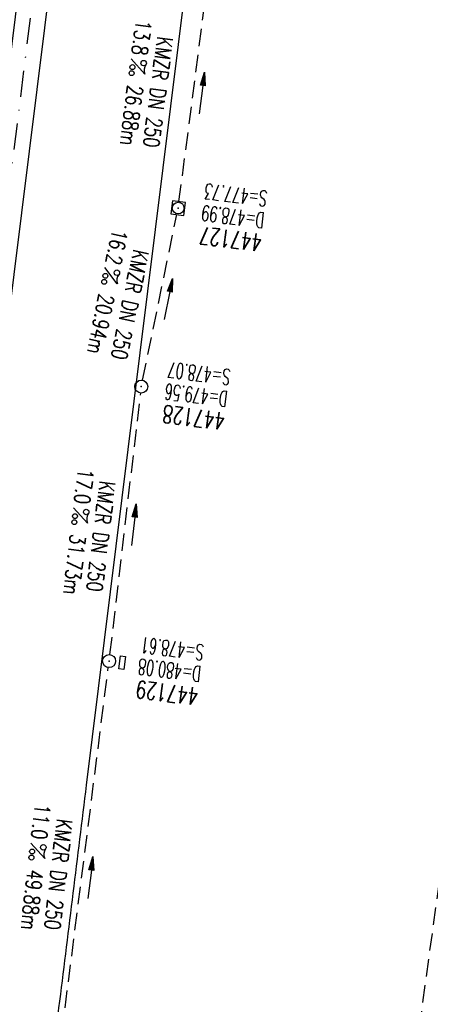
# Model space of a CAD drawing. Extents: x 459406 to 461721, y 413308 to 423218.
# Tile 18 of 256: x 460932 to 460979, y 413874 to 413987. Entities that reach past the tile are written whole.
import ezdxf
from ezdxf.enums import TextEntityAlignment as Align

# ---------------------------------------------------------------- set-up
doc = ezdxf.new("R2010")
doc.units = 0
doc.header["$LTSCALE"] = 2
doc.header["$MEASUREMENT"] = 0
for name, pattern in [('AUSGEZOGEN', [0]), ('GESTRICH-X2', [1.5, 1, -0.5]), ('STRICHPT-X3', [3, 1.5, -0.75, 0, -0.75])]:
    doc.linetypes.add(name, pattern=pattern)
doc.layers.get('0').update_dxf_attribs({"linetype": 'AUSGEZOGEN'})
for name, color, linetype in [('ACHSE', 1, 'STRICHPT-X3'), ('FBR', 8, 'CONTINUOUS'), ('KANAL', 7, 'GESTRICH-X2'), ('NBS-TRASSE', 7, 'CONTINUOUS'), ('PFEIL', 7, 'CONTINUOUS'), ('SCHACHTNR', 6, 'CONTINUOUS'), ('SCHSYMBOL', 7, 'AUSGEZOGEN'), ('TEXTO', 4, 'CONTINUOUS'), ('TEXTU', 4, 'CONTINUOUS')]:
    doc.layers.add(name, color=color, linetype=linetype)
doc.styles.add('ROMANS', font='romans.shx', dxfattribs={"width": 0.8})

# ---------------------------------------------------------------- blocks, each defined once
blk = doc.blocks.new('PROM')
blk.add_line((1.57, 1.82), (0.02, 0.02))
for centre, radius in [((0.32, 1.51), 0.317), ((0.94, 0.29), 0.283), ((1.64, 0.29), 0.283)]:
    blk.add_circle(centre, radius)
blk.add_arc((0.99, 2.68), 1.03, 239.1414, 303.3549)
blk = doc.blocks.new('PFEIL2')
at = {"color": 0}
for p, q in [((0.88, 0), (-2.4, -0.01)), ((0.88, -0.27), (0.88, 0.28)), ((0.88, 0.28), (2.43, 0.01)), ((0.91, 0.27), (0.88, 0.26)), ((0.97, 0.26), (0.88, 0.25)), ((1.02, 0.25), (0.88, 0.23)), ((1.07, 0.24), (0.88, 0.21)), ((1.13, 0.23), (0.88, 0.19)), ((1.18, 0.22), (0.88, 0.17)), ((1.24, 0.21), (0.88, 0.15)), ((1.29, 0.21), (0.88, 0.14)), ((1.34, 0.2), (0.88, 0.12)), ((1.4, 0.19), (0.88, 0.1)), ((1.45, 0.18), (0.88, 0.08)), ((1.51, 0.17), (0.88, 0.06)), ((1.56, 0.16), (0.88, 0.04)), ((1.61, 0.15), (0.88, 0.02)), ((1.67, 0.14), (0.88, 0.01)), ((1.72, 0.13), (0.88, -0.01)), ((1.78, 0.12), (0.88, -0.03)), ((1.83, 0.11), (0.88, -0.05)), ((1.88, 0.1), (0.88, -0.07)), ((1.94, 0.09), (0.88, -0.09)), ((2.05, 0.08), (0.88, -0.12)), ((1.99, 0.08), (0.88, -0.11)), ((2.1, 0.07), (0.88, -0.14)), ((2.15, 0.06), (0.88, -0.16)), ((2.21, 0.05), (0.88, -0.18)), ((2.26, 0.04), (0.88, -0.2)), ((2.32, 0.03), (0.88, -0.22)), ((2.37, 0.02), (0.88, -0.23)), ((2.42, 0.01), (0.88, -0.25)), ((2.43, 0.01), (0.88, -0.27))]:
    blk.add_line(p, q, dxfattribs=at)
blk = doc.blocks.new('20')
blk.add_lwpolyline([(-0.75, -0.75), (0.75, -0.75), (0.75, 0.75), (-0.75, 0.75)], close=True)
blk.add_circle((0, 0), 0.676)
blk.add_point((0, 0))
blk = doc.blocks.new('GST')
at = {"color": 0}
blk.add_circle((0, 0), 0.75, dxfattribs=at)
blk.add_point((0, 0), dxfattribs=at)
blk = doc.blocks.new('10')
blk.add_blockref('GST', (0, 0))
blk = doc.blocks.new('13')
blk.add_lwpolyline([(0.76, 1.22), (-0.75, 1.22), (-0.75, 1.8), (0.76, 1.8)], close=True)
at = {"rotation": 180}
blk.add_blockref('GST', (0, 0), dxfattribs=at)

msp = doc.modelspace()

# ---------------------------------------------------------------- linework, layer by layer
at = {"layer": 'ACHSE', "flags": 128}
msp.add_lwpolyline([(460985.55, 416976.25), (460982.74, 416926.33), (460979.94, 416876.41), (460977.13, 416826.49), (460974.32, 416776.57), (460971.52, 416726.64), (460968.71, 416676.72), (460965.91, 416626.8), (460963.1, 416576.88, 0), (460961.73, 416552.57, 0), (460960.29, 416526.96, -0.000009), (460958.89, 416502, 0.00001), (460957.49, 416477.04, 0.000001), (460956.79, 416464.56, -0.000001), (460956.08, 416452.08), (460954.68, 416427.12), (460953.28, 416402.16), (460951.88, 416377.2, 0.000027), (460951.18, 416364.91, -0.000114), (460950.49, 416352.62, -0.000169), (460950.49, 416352.58, 0.000019), (460950.47, 416352.23, 0.002347), (460949.96, 416342.5, 0.0015), (460949.28, 416327.26, 0.002663), (460948.89, 416316.3, 0.002084), (460948.51, 416302.28, 0.002087), (460948.28, 416289.78, 0.002085), (460948.16, 416277.28, 0.002085), (460948.14, 416264.78, 0.002085), (460948.22, 416252.28, 0.002086), (460948.41, 416239.77, 0.002088), (460948.7, 416227.28, 0.002084), (460949.09, 416214.79, 0.002083), (460949.59, 416202.3, 0.002081), (460950.2, 416189.81, 0.002082), (460950.91, 416177.34, 0.002086), (460951.72, 416164.86, 0.002086), (460952.64, 416152.4, 0.002087), (460953.65, 416139.94, 0.002084), (460954.78, 416127.49, 0.002085), (460956.01, 416115.04, 0.002088), (460957.34, 416102.62, 0.002086), (460958.77, 416090.21, 0.002083), (460960.31, 416077.8, 0.002082), (460961.96, 416065.39, 0.002087), (460963.7, 416053.03, 0.002086), (460965.55, 416040.67, 0.002083), (460967.5, 416028.32, 0.00208), (460969.55, 416015.99, 0.002081), (460971.71, 416003.67, 0.002087), (460973.97, 415991.38, 0.002089), (460976.33, 415979.11, 0.002087), (460978.79, 415966.87, 0.002082), (460981.36, 415954.62, 0.002082), (460984.15, 415941.87, 0.002276), (460986.8, 415930.22, 0.001902), (460990.24, 415915.65, 0.002837), (460992.65, 415905.91, 0.000643), (460995.49, 415894.71, 0.001405), (460996.81, 415889.6, 0), (460998.53, 415883.01, 0.000001), (460998.87, 415881.7), (461005.19, 415857.51, 0.000017), (461008.35, 415845.42, -0.000015), (461011.51, 415833.32, -0.000002), (461014.67, 415821.23, -0.000002), (461017.83, 415809.14, -0.000001), (461020.99, 415797.04, 0.000005), (461024.15, 415784.95), (461030.47, 415760.76), (461036.79, 415736.57, 0.000028), (461038.98, 415728.17, -0.000015), (461041.18, 415719.76, -0.00065), (461041.49, 415718.58, -0.000124), (461043.09, 415712.38, -0.002577), (461045.47, 415702.95, -0.001641), (461049.08, 415688.11, -0.002531), (461051.66, 415677.11, -0.002087), (461054.67, 415663.74, -0.002079), (461057.31, 415651.53, -0.002077), (461059.85, 415639.28, -0.002078), (461062.3, 415627.01, -0.002083), (461064.63, 415614.74, -0.002085), (461066.86, 415602.46, -0.00208), (461068.99, 415590.13, -0.00208), (461071.02, 415577.79, -0.002082), (461072.95, 415565.44, -0.002086), (461074.77, 415553.08, -0.002086), (461076.49, 415540.7, -0.002081), (461078.11, 415528.31, -0.002078), (461079.62, 415515.89, -0.00208), (461081.03, 415503.45, -0.002087), (461082.34, 415491.04, -0.002085), (461083.54, 415478.62, -0.002078), (461084.64, 415466.15, -0.002076), (461085.64, 415453.67, -0.002082), (461086.53, 415441.22, -0.002088), (461087.32, 415428.75, -0.002085), (461088, 415416.26, -0.002081), (461088.58, 415403.77, -0.002082), (461089.06, 415391.28, -0.00208), (461089.43, 415378.79, -0.002078), (461089.7, 415366.29, -0.002082), (461089.86, 415353.79, -0.002085), (461089.92, 415341.29, -0.002085), (461089.88, 415328.8, -0.002082), (461089.73, 415316.3, -0.002078), (461089.48, 415303.79, -0.00208), (461089.12, 415291.3, -0.002082), (461088.66, 415278.81, -0.002084), (461088.09, 415266.33, -0.002082), (461087.43, 415253.85, -0.00208), (461086.65, 415241.37, -0.002079), (461085.78, 415228.9, -0.00208), (461084.8, 415216.44, -0.002085), (461083.63, 415203.06, -0.002418), (461082.53, 415191.54, -0.001753), (461080.94, 415176.37, -0.002741), (461079.84, 415166.68, -0.000279), (461078.8, 415158.04, -0.000933), (461078.49, 415155.46, -0.000004), (461077.26, 415145.58, -0.00001), (461076.8, 415141.87), (461073.72, 415117.06, 0.000001), (461071.82, 415101.73, 0.000001), (461070.64, 415092.25, 0.000018), (461069.1, 415079.85, -0.000014), (461067.56, 415067.44, -0.000008), (461066.02, 415055.04, 0.000011), (461064.48, 415042.63), (461058.33, 414993.01), (461052.17, 414943.39, -0.000009), (461049.09, 414918.58, 0.000009), (461046.01, 414893.77), (461039.85, 414844.16), (461033.69, 414794.54), (461027.53, 414744.92, -0.00001), (461024.45, 414720.11, 0.00001), (461021.37, 414695.3, 0.000001), (461018.29, 414670.49, -0.000001), (461015.21, 414645.68, 0), (461011.18, 414613.23, -0.000001), (461009.05, 414596.06, -0.000009), (461005.97, 414571.25, 0.00001), (461002.89, 414546.44), (460996.73, 414496.82), (460990.57, 414447.2), (460984.41, 414397.58, -0.000009), (460981.33, 414372.77, 0.000009), (460978.25, 414347.96), (460972.09, 414298.34), (460965.94, 414248.72), (460959.78, 414199.11, -0.00001), (460956.7, 414174.3, 0.00001), (460953.62, 414149.49, 0.000001), (460950.54, 414124.68, -0.000001), (460947.46, 414099.87, 0), (460943.43, 414067.42, -0.000001), (460941.3, 414050.25, -0.000009), (460938.22, 414025.44, 0.00001), (460935.14, 414000.63), (460928.98, 413951.01), (460922.82, 413901.39, 0.000001), (460919.74, 413876.58, -0.000001), (460916.66, 413851.77, -0.00001), (460913.58, 413826.96, 0.00001), (460910.5, 413802.15), (460904.34, 413752.53), (460898.18, 413702.91), (460892.03, 413653.29, -0.00001), (460888.95, 413628.49, 0.00001), (460885.86, 413603.68, 0.000001), (460882.79, 413578.87, -0.000001), (460879.71, 413554.06, 0), (460875.68, 413521.61, -0.000001), (460873.55, 413504.44, -0.000009), (460870.47, 413479.63, 0.00001), (460867.39, 413454.82), (460861.23, 413405.2), (460855.07, 413355.58, -0.000004), (460853.23, 413340.79, -0.000002), (460849.4, 413309.93)], format="xyb", dxfattribs=at)
at = {"layer": 'FBR'}
for points in [[(461019.63, 414695.51, 0.000001), (461016.55, 414670.7)], [(461023.11, 414695.08, 0.000001), (461020.03, 414670.27)], [(461038.49, 414693.17, 0.000001), (461035.41, 414668.36)], [(460985.9, 414549.59, 0), (460985.77, 414548.56), (460979.61, 414498.95), (460973.45, 414449.33), (460967.3, 414399.71, -0.000009), (460964.22, 414374.9, 0.000009), (460961.14, 414350.09), (460954.98, 414300.47), (460948.82, 414250.85), (460942.66, 414201.23, -0.00001), (460939.58, 414176.42, 0.00001), (460936.5, 414151.61, 0.000001), (460933.42, 414126.8), (460930.34, 414101.99), (460926.31, 414069.54), (460924.18, 414052.37, -0.000009), (460921.1, 414027.56, 0.00001), (460918.02, 414002.75), (460911.86, 413953.13), (460905.7, 413903.52, 0.000001), (460902.62, 413878.71, -0.000001), (460899.54, 413853.9, -0.00001), (460896.46, 413829.09, 0.00001), (460893.38, 413804.28)], [(460988.84, 414447.42), (460982.68, 414397.8, -0.000009), (460979.6, 414372.99, 0.000009), (460976.52, 414348.18), (460970.36, 414298.56), (460964.2, 414248.94), (460958.04, 414199.32, -0.00001), (460954.96, 414174.51, 0.00001), (460951.88, 414149.7, 0.000001), (460948.8, 414124.89), (460945.72, 414100.08), (460941.69, 414067.64), (460939.56, 414050.46, -0.000009), (460936.48, 414025.65, 0.00001), (460933.4, 414000.84), (460927.24, 413951.23), (460921.08, 413901.61, 0.000001), (460918, 413876.8, -0.000001), (460914.93, 413851.99, -0.00001), (460911.85, 413827.18, 0.00001), (460908.77, 413802.37)], [(460992.31, 414446.99), (460986.15, 414397.37, -0.000009), (460983.07, 414372.56, 0.000009), (460979.99, 414347.75), (460973.83, 414298.13), (460967.67, 414248.51), (460961.51, 414198.89, -0.00001), (460958.43, 414174.08, 0.00001), (460955.35, 414149.27, 0.000001), (460952.27, 414124.46), (460949.19, 414099.65), (460945.17, 414067.2), (460943.04, 414050.03, -0.000009), (460939.96, 414025.22, 0.00001), (460936.88, 414000.41), (460930.72, 413950.79), (460924.56, 413901.18, 0.000001), (460921.48, 413876.37, -0.000001), (460918.4, 413851.56, -0.00001), (460915.32, 413826.75, 0.00001), (460912.24, 413801.94)], [(461007.69, 414445.08), (461001.53, 414395.46, -0.000009), (460998.45, 414370.65, 0.000009), (460995.37, 414345.84), (460989.21, 414296.22), (460983.05, 414246.6), (460976.9, 414196.98, -0.00001), (460973.82, 414172.17, 0.00001), (460970.74, 414147.36, 0.000001), (460967.66, 414122.55), (460964.58, 414097.74), (460960.55, 414065.29), (460958.42, 414048.12, -0.000009), (460955.34, 414023.31, 0.00001), (460952.26, 413998.5), (460946.1, 413948.89), (460939.94, 413899.27, 0.000001), (460936.86, 413874.46, -0.000001), (460933.78, 413849.65, -0.00001), (460930.7, 413824.84, 0.00001), (460927.62, 413800.03)]]:
    msp.add_lwpolyline(points, format="xyb", dxfattribs=at)
at = {"layer": 'KANAL'}
for p, q in [((460950.59, 413966.25), (460953.88, 413991.44)), ((460946.41, 413945.75), (460950.34, 413964.78)), ((460942.66, 413914.25), (460946.19, 413944.25)), ((460936.37, 413864.75), (460942.47, 413912.75))]:
    msp.add_line(p, q, dxfattribs=at)
at = {"layer": 'NBS-TRASSE', "linetype": 'GESTRICH-X2', "flags": 128}
msp.add_lwpolyline([(460983.33, 413908.98), (460978.57, 413874.25), (460971.53, 413824.7), (460964.42, 413775.17), (460957.34, 413725.66), (460950.25, 413676.22), (460943.18, 413626.66), (460936.12, 413577.24), (460926.95, 413513.05)], dxfattribs=at)

# ---------------------------------------------------------------- block references
at = {"layer": 'PFEIL'}
for p, rotation in [((460953.22, 413978.71), 82.61219999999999), ((460949.36, 413955.06), 78.31059999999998), ((460945.4, 413929.14), 83.29590000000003), ((460940.41, 413888.63), 82.77919999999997)]:
    msp.add_blockref('PFEIL2', p, dxfattribs=dict(at, rotation=rotation))
at = {"layer": 'SCHSYMBOL', "rotation": 262.924}
for name, p in [('20', (460950.5, 413965.51)), ('10', (460946.26, 413945.01)), ('13', (460942.56, 413913.5))]:
    msp.add_blockref(name, p, dxfattribs=at)
at = {"layer": 'TEXTU'}
for p, rotation in [((460945.07, 413982.67), 262.6122000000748), ((460942.04, 413958.71), 258.31059999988), ((460938.47, 413931.11), 263.1104995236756), ((460933.53, 413892.6), 263.4775829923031)]:
    msp.add_blockref('PROM', p, dxfattribs=dict(at, rotation=rotation))

# ---------------------------------------------------------------- texts
at = {"layer": 'SCHACHTNR', "style": 'ROMANS'}
for s, height, width, p in [('S=477.73', 1.8, 0.6, (460960.81, 413967.47)), ('D=478.99', 1.8, 0.6, (460960.5, 413964.97)), ('447127', 2, 0.7, (460960.22, 413962.5)), ('S=478.07', 1.8, 0.6, (460956.59, 413946.97)), ('D=479.56', 1.8, 0.6, (460956.28, 413944.47)), ('447128', 2, 0.7, (460955.97, 413942)), ('S=478.61', 1.8, 0.6, (460953.53, 413915.36)), ('D=480.08', 1.8, 0.6, (460953.22, 413912.89)), ('447129', 2, 0.7, (460952.91, 413910.39))]:
    msp.add_text(s, height=height, rotation=172.924, dxfattribs=dict(at, width=width)).set_placement(p)
at = {"layer": 'TEXTO', "style": 'ROMANS', "width": 0.75}
for rotation, p in [(262.6122, (460947.29, 413978.94)), (258.3106, (460944.07, 413954.59)), (263.1105, (460940.72, 413927.93)), (263.4776, (460935.84, 413889.1))]:
    msp.add_text('KMZR DN 250', height=1.8, rotation=rotation, dxfattribs=at).set_placement(p, align=Align.CENTER)
at = {"layer": 'TEXTU', "style": 'ROMANS', "width": 0.75}
for s, rotation, p in [('13.8', 262.6122, (460945.66, 413987.2)), ('26.88m', 262.6122, (460944.7, 413979.7)), ('16.2', 258.3106, (460942.95, 413963.18)), ('20.94m', 258.3106, (460941.42, 413955.77)), ('17.0', 263.1105, (460939.01, 413935.66)), ('31.73m', 263.1105, (460938.11, 413928.13)), ('11.0', 263.4776, (460934.05, 413897.16)), ('49.88m', 263.4776, (460933.2, 413889.62))]:
    msp.add_text(s, height=1.8, rotation=rotation, dxfattribs=at).set_placement(p)

doc.saveas('drawing.dxf')
